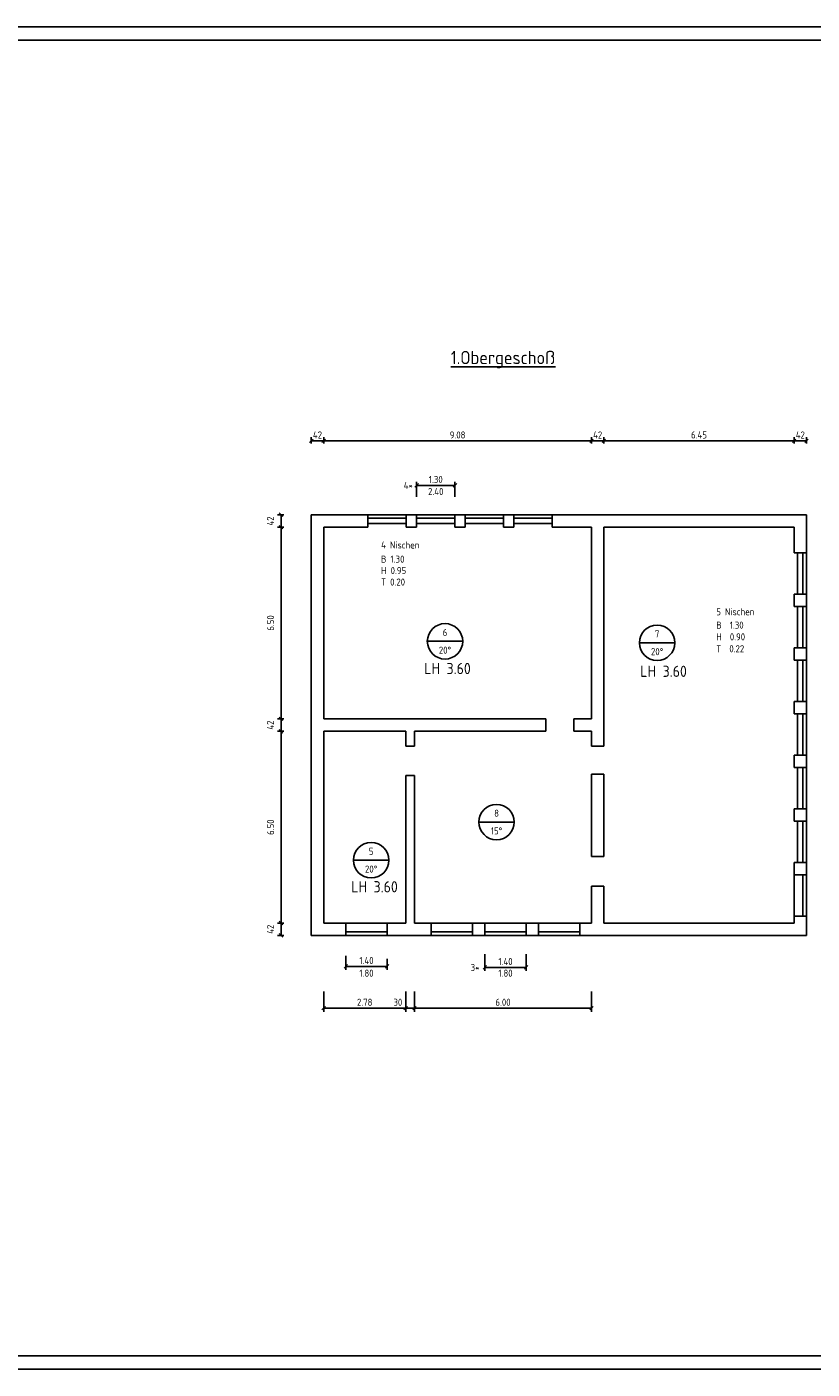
# Model space of a CAD drawing. Header units: metres. Extents: x 0 to 103, y 0 to 46.
# Tile 2 of 4: x 28 to 55, y 0 to 46. Entities that reach past the tile are written whole.
import ezdxf
from ezdxf.enums import TextEntityAlignment as Align

# ---------------------------------------------------------------- set-up
doc = ezdxf.new("R2010")
doc.units = ezdxf.units.M
doc.header["$LTSCALE"] = 0.015
doc.header["$PDMODE"] = 35
for name, color, linetype in [('BEM', 7, 'Continuous'), ('FENSTER', 4, 'Continuous'), ('RAHMEN', 7, 'Continuous'), ('TEXT', 7, 'Continuous'), ('WAND', 62, 'Continuous')]:
    doc.layers.add(name, color=color, linetype=linetype)
doc.styles.add('ISOCP', font='isocp.shx', dxfattribs={"height": 0.24})
doc.dimstyles.new('METER_2S', dxfattribs={"dimtxt": 0.24, "dimasz": 0.12, "dimexe": 0.12, "dimexo": 0.12, "dimgap": 0.08, "dimtad": 1, "dimdec": 0, "dimlfac": 100, "dimzin": 5, "dimdsep": 46, "dimtxsty": 'ISOCP', "dimblk1": 'OBLIQUE', "dimblk2": 'OBLIQUE', "dimsah": 1, "dimcen": 0, "dimclrd": 256, "dimclre": 256, "dimclrt": 256, "dimadec": 0, "dimazin": 0, "dimtfac": 1, "dimtdec": 0, "dimtofl": 0, "dimtmove": 2, "dimatfit": 3, "dimldrblk": 'DOT', "dimfxl": 0, "dimtolj": 1, "dimtzin": 0, "dimlwd": -1, "dimlwe": -1, "dimarcsym": 0})

# ---------------------------------------------------------------- blocks, each defined once
blk = doc.blocks.new('_OBLIQUE')
at = {"color": 0, "linetype": 'ByBlock'}
blk.add_line((-0.5, -0.5), (0.5, 0.5), dxfattribs=at)
blk = doc.blocks.new('*D2')
at = {"layer": 'BEM'}
for p, q in [((37.054, 28.962), (36.836, 28.962)), ((36.956, 28.962), (36.956, 28.542)), ((37.054, 28.542), (36.836, 28.542))]:
    blk.add_line(p, q, dxfattribs=at)
at = {"layer": 'DEFPOINTS', "color": 0}
for p in [(37.174, 28.962), (36.956, 28.542), (37.174, 28.542)]:
    blk.add_point(p, dxfattribs=at)
at = {"layer": 'BEM', "xscale": 0.12, "yscale": 0.12, "zscale": 0.12}
for p, rotation in [((36.956, 28.962), 90), ((36.956, 28.542), 270)]:
    blk.add_blockref('_OBLIQUE', p, dxfattribs=dict(at, rotation=rotation))
at = {"layer": 'BEM', "insert": (36.596, 28.752), "char_height": 0.24, "attachment_point": 5, "rotation": 90, "style": 'ISOCP'}
blk.add_mtext('\\A1;42', dxfattribs=at)
blk = doc.blocks.new('_Dot')
at = {"color": 0, "linetype": 'ByBlock', "lineweight": -2}
blk.add_line((-0.5, 0), (-1, 0), dxfattribs=at)
at = {"color": 0, "linetype": 'ByBlock', "const_width": 0.5}
blk.add_lwpolyline([(-0.25, 0, 1), (0.25, 0, 1)], format="xyb", close=True, dxfattribs=at)
blk = doc.blocks.new('*D3')
at = {"layer": 'BEM'}
for p, q in [((37.054, 28.542), (36.836, 28.542)), ((36.956, 28.542), (36.956, 22.042)), ((37.054, 22.042), (36.836, 22.042))]:
    blk.add_line(p, q, dxfattribs=at)
at = {"layer": 'DEFPOINTS', "color": 0}
for p in [(37.174, 28.542), (36.956, 22.042), (37.174, 22.042)]:
    blk.add_point(p, dxfattribs=at)
at = {"layer": 'BEM', "xscale": 0.12, "yscale": 0.12, "zscale": 0.12}
for p, rotation in [((36.956, 28.542), 90), ((36.956, 22.042), 270)]:
    blk.add_blockref('_OBLIQUE', p, dxfattribs=dict(at, rotation=rotation))
at = {"layer": 'BEM', "insert": (36.601, 25.292), "char_height": 0.24, "attachment_point": 5, "rotation": 90, "style": 'ISOCP'}
blk.add_mtext('\\A1;6.50', dxfattribs=at)
blk = doc.blocks.new('*D4')
at = {"layer": 'BEM'}
for p, q in [((37.054, 22.042), (36.836, 22.042)), ((36.956, 22.042), (36.956, 21.622)), ((37.054, 21.622), (36.836, 21.622))]:
    blk.add_line(p, q, dxfattribs=at)
at = {"layer": 'DEFPOINTS', "color": 0}
for p in [(37.174, 22.042), (36.956, 21.622), (37.174, 21.622)]:
    blk.add_point(p, dxfattribs=at)
at = {"layer": 'BEM', "xscale": 0.12, "yscale": 0.12, "zscale": 0.12}
for p, rotation in [((36.956, 22.042), 90), ((36.956, 21.622), 270)]:
    blk.add_blockref('_OBLIQUE', p, dxfattribs=dict(at, rotation=rotation))
at = {"layer": 'BEM', "insert": (36.596, 21.832), "char_height": 0.24, "attachment_point": 5, "rotation": 90, "style": 'ISOCP'}
blk.add_mtext('\\A1;42', dxfattribs=at)
blk = doc.blocks.new('*D5')
at = {"layer": 'BEM'}
for p, q in [((37.983, 31.38), (37.983, 31.586)), ((37.983, 31.466), (38.403, 31.466)), ((38.403, 31.38), (38.403, 31.586))]:
    blk.add_line(p, q, dxfattribs=at)
at = {"layer": 'DEFPOINTS', "color": 0}
for p in [(38.403, 31.466), (37.983, 31.26), (38.403, 31.26)]:
    blk.add_point(p, dxfattribs=at)
at = {"layer": 'BEM', "xscale": 0.12, "yscale": 0.12, "zscale": 0.12, "rotation": 180}
blk.add_blockref('_OBLIQUE', (37.983, 31.466), dxfattribs=at)
at = {"layer": 'BEM', "xscale": 0.12, "yscale": 0.12, "zscale": 0.12}
blk.add_blockref('_OBLIQUE', (38.403, 31.466), dxfattribs=at)
at = {"layer": 'BEM', "insert": (38.193, 31.666), "char_height": 0.24, "attachment_point": 5, "style": 'ISOCP'}
blk.add_mtext('\\A1;42', dxfattribs=at)
blk = doc.blocks.new('*D6')
at = {"layer": 'BEM'}
for p, q in [((38.403, 31.38), (38.403, 31.586)), ((38.403, 31.466), (47.483, 31.466)), ((47.483, 31.38), (47.483, 31.586))]:
    blk.add_line(p, q, dxfattribs=at)
at = {"layer": 'DEFPOINTS', "color": 0}
for p in [(47.483, 31.466), (38.403, 31.26), (47.483, 31.26)]:
    blk.add_point(p, dxfattribs=at)
at = {"layer": 'BEM', "xscale": 0.12, "yscale": 0.12, "zscale": 0.12, "rotation": 180}
blk.add_blockref('_OBLIQUE', (38.403, 31.466), dxfattribs=at)
at = {"layer": 'BEM', "xscale": 0.12, "yscale": 0.12, "zscale": 0.12}
blk.add_blockref('_OBLIQUE', (47.483, 31.466), dxfattribs=at)
at = {"layer": 'BEM', "insert": (42.943, 31.666), "char_height": 0.24, "attachment_point": 5, "style": 'ISOCP'}
blk.add_mtext('\\A1;9.08', dxfattribs=at)
blk = doc.blocks.new('*D7')
at = {"layer": 'BEM'}
for p, q in [((47.483, 31.38), (47.483, 31.586)), ((47.483, 31.466), (47.903, 31.466)), ((47.903, 31.38), (47.903, 31.586))]:
    blk.add_line(p, q, dxfattribs=at)
at = {"layer": 'DEFPOINTS', "color": 0}
for p in [(47.903, 31.466), (47.483, 31.26), (47.903, 31.26)]:
    blk.add_point(p, dxfattribs=at)
at = {"layer": 'BEM', "xscale": 0.12, "yscale": 0.12, "zscale": 0.12, "rotation": 180}
blk.add_blockref('_OBLIQUE', (47.483, 31.466), dxfattribs=at)
at = {"layer": 'BEM', "xscale": 0.12, "yscale": 0.12, "zscale": 0.12}
blk.add_blockref('_OBLIQUE', (47.903, 31.466), dxfattribs=at)
at = {"layer": 'BEM', "insert": (47.693, 31.666), "char_height": 0.24, "attachment_point": 5, "style": 'ISOCP'}
blk.add_mtext('\\A1;42', dxfattribs=at)
blk = doc.blocks.new('*D8')
at = {"layer": 'BEM'}
for p, q in [((41.553, 29.568), (41.553, 30.077)), ((42.853, 29.567), (42.853, 30.077)), ((42.853, 29.957), (41.553, 29.957))]:
    blk.add_line(p, q, dxfattribs=at)
at = {"layer": 'DEFPOINTS', "color": 0}
for p in [(41.553, 29.957), (41.553, 29.448), (42.853, 29.447)]:
    blk.add_point(p, dxfattribs=at)
at = {"layer": 'BEM', "xscale": 0.12, "yscale": 0.12, "zscale": 0.12, "rotation": 180}
blk.add_blockref('_OBLIQUE', (41.553, 29.957), dxfattribs=at)
at = {"layer": 'BEM', "xscale": 0.12, "yscale": 0.12, "zscale": 0.12}
blk.add_blockref('_OBLIQUE', (42.853, 29.957), dxfattribs=at)
at = {"layer": 'BEM', "insert": (42.203, 30.157), "char_height": 0.24, "attachment_point": 5, "style": 'ISOCP'}
blk.add_mtext('\\A1;1.30', dxfattribs=at)
blk = doc.blocks.new('*D9')
at = {"layer": 'BEM'}
for p, q in [((47.903, 31.38), (47.903, 31.586)), ((47.903, 31.466), (54.353, 31.466)), ((54.353, 31.38), (54.353, 31.586))]:
    blk.add_line(p, q, dxfattribs=at)
at = {"layer": 'DEFPOINTS', "color": 0}
for p in [(54.353, 31.466), (47.903, 31.26), (54.353, 31.26)]:
    blk.add_point(p, dxfattribs=at)
at = {"layer": 'BEM', "xscale": 0.12, "yscale": 0.12, "zscale": 0.12, "rotation": 180}
blk.add_blockref('_OBLIQUE', (47.903, 31.466), dxfattribs=at)
at = {"layer": 'BEM', "xscale": 0.12, "yscale": 0.12, "zscale": 0.12}
blk.add_blockref('_OBLIQUE', (54.353, 31.466), dxfattribs=at)
at = {"layer": 'BEM', "insert": (51.128, 31.666), "char_height": 0.24, "attachment_point": 5, "style": 'ISOCP'}
blk.add_mtext('\\A1;6.45', dxfattribs=at)
blk = doc.blocks.new('*D10')
at = {"layer": 'BEM'}
for p, q in [((54.353, 31.38), (54.353, 31.586)), ((54.353, 31.466), (54.773, 31.466)), ((54.773, 31.38), (54.773, 31.586))]:
    blk.add_line(p, q, dxfattribs=at)
at = {"layer": 'DEFPOINTS', "color": 0}
for p in [(54.773, 31.466), (54.353, 31.26), (54.773, 31.26)]:
    blk.add_point(p, dxfattribs=at)
at = {"layer": 'BEM', "xscale": 0.12, "yscale": 0.12, "zscale": 0.12, "rotation": 180}
blk.add_blockref('_OBLIQUE', (54.353, 31.466), dxfattribs=at)
at = {"layer": 'BEM', "xscale": 0.12, "yscale": 0.12, "zscale": 0.12}
blk.add_blockref('_OBLIQUE', (54.773, 31.466), dxfattribs=at)
at = {"layer": 'BEM', "insert": (54.563, 31.666), "char_height": 0.24, "attachment_point": 5, "style": 'ISOCP'}
blk.add_mtext('\\A1;42', dxfattribs=at)
blk = doc.blocks.new('*D11')
at = {"layer": 'BEM'}
for p, q in [((37.054, 21.622), (36.836, 21.622)), ((36.956, 21.622), (36.956, 15.122)), ((37.054, 15.122), (36.836, 15.122))]:
    blk.add_line(p, q, dxfattribs=at)
at = {"layer": 'DEFPOINTS', "color": 0}
for p in [(37.174, 21.622), (36.956, 15.122), (37.174, 15.122)]:
    blk.add_point(p, dxfattribs=at)
at = {"layer": 'BEM', "xscale": 0.12, "yscale": 0.12, "zscale": 0.12}
for p, rotation in [((36.956, 21.622), 90), ((36.956, 15.122), 270)]:
    blk.add_blockref('_OBLIQUE', p, dxfattribs=dict(at, rotation=rotation))
at = {"layer": 'BEM', "insert": (36.601, 18.372), "char_height": 0.24, "attachment_point": 5, "rotation": 90, "style": 'ISOCP'}
blk.add_mtext('\\A1;6.50', dxfattribs=at)
blk = doc.blocks.new('*D12')
at = {"layer": 'BEM'}
for p, q in [((37.054, 15.122), (36.836, 15.122)), ((36.956, 15.122), (36.956, 14.702)), ((37.054, 14.702), (36.836, 14.702))]:
    blk.add_line(p, q, dxfattribs=at)
at = {"layer": 'DEFPOINTS', "color": 0}
for p in [(37.174, 15.122), (36.956, 14.702), (37.174, 14.702)]:
    blk.add_point(p, dxfattribs=at)
at = {"layer": 'BEM', "xscale": 0.12, "yscale": 0.12, "zscale": 0.12}
for p, rotation in [((36.956, 15.122), 90), ((36.956, 14.702), 270)]:
    blk.add_blockref('_OBLIQUE', p, dxfattribs=dict(at, rotation=rotation))
at = {"layer": 'BEM', "insert": (36.596, 14.912), "char_height": 0.24, "attachment_point": 5, "rotation": 90, "style": 'ISOCP'}
blk.add_mtext('\\A1;42', dxfattribs=at)
blk = doc.blocks.new('*D14')
at = {"layer": 'BEM'}
for p, q in [((38.403, 12.805), (38.403, 12.116)), ((41.183, 12.805), (41.183, 12.116)), ((38.403, 12.236), (41.183, 12.236))]:
    blk.add_line(p, q, dxfattribs=at)
at = {"layer": 'DEFPOINTS', "color": 0}
for p in [(38.403, 12.925), (41.183, 12.925), (41.183, 12.236)]:
    blk.add_point(p, dxfattribs=at)
at = {"layer": 'BEM', "xscale": 0.12, "yscale": 0.12, "zscale": 0.12, "rotation": 180}
blk.add_blockref('_OBLIQUE', (38.403, 12.236), dxfattribs=at)
at = {"layer": 'BEM', "xscale": 0.12, "yscale": 0.12, "zscale": 0.12}
blk.add_blockref('_OBLIQUE', (41.183, 12.236), dxfattribs=at)
at = {"layer": 'BEM', "insert": (39.793, 12.436), "char_height": 0.24, "attachment_point": 5, "style": 'ISOCP'}
blk.add_mtext('\\A1;2.78', dxfattribs=at)
blk = doc.blocks.new('*D15')
at = {"layer": 'BEM'}
for p, q in [((41.183, 12.805), (41.183, 12.116)), ((41.483, 12.805), (41.483, 12.116)), ((41.183, 12.236), (41.483, 12.236))]:
    blk.add_line(p, q, dxfattribs=at)
at = {"layer": 'DEFPOINTS', "color": 0}
for p in [(41.183, 12.925), (41.483, 12.925), (41.483, 12.236)]:
    blk.add_point(p, dxfattribs=at)
at = {"layer": 'BEM', "xscale": 0.12, "yscale": 0.12, "zscale": 0.12, "rotation": 180}
blk.add_blockref('_OBLIQUE', (41.183, 12.236), dxfattribs=at)
at = {"layer": 'BEM', "xscale": 0.12, "yscale": 0.12, "zscale": 0.12}
blk.add_blockref('_OBLIQUE', (41.483, 12.236), dxfattribs=at)
at = {"layer": 'BEM', "insert": (40.918, 12.436), "char_height": 0.24, "attachment_point": 5, "style": 'ISOCP'}
blk.add_mtext('\\A1;30', dxfattribs=at)
blk = doc.blocks.new('*D16')
at = {"layer": 'BEM'}
for p, q in [((41.483, 12.805), (41.483, 12.116)), ((47.483, 12.805), (47.483, 12.116)), ((41.483, 12.236), (47.483, 12.236))]:
    blk.add_line(p, q, dxfattribs=at)
at = {"layer": 'DEFPOINTS', "color": 0}
for p in [(41.483, 12.925), (47.483, 12.925), (47.483, 12.236)]:
    blk.add_point(p, dxfattribs=at)
at = {"layer": 'BEM', "xscale": 0.12, "yscale": 0.12, "zscale": 0.12, "rotation": 180}
blk.add_blockref('_OBLIQUE', (41.483, 12.236), dxfattribs=at)
at = {"layer": 'BEM', "xscale": 0.12, "yscale": 0.12, "zscale": 0.12}
blk.add_blockref('_OBLIQUE', (47.483, 12.236), dxfattribs=at)
at = {"layer": 'BEM', "insert": (44.483, 12.436), "char_height": 0.24, "attachment_point": 5, "style": 'ISOCP'}
blk.add_mtext('\\A1;6.00', dxfattribs=at)
blk = doc.blocks.new('*D17')
at = {"layer": 'BEM'}
for p, q in [((39.154, 14.008), (39.154, 13.534)), ((39.154, 13.654), (40.554, 13.654)), ((40.554, 13.904), (40.554, 13.534))]:
    blk.add_line(p, q, dxfattribs=at)
at = {"layer": 'DEFPOINTS', "color": 0}
for p in [(39.154, 14.128), (40.554, 14.024), (40.554, 13.654)]:
    blk.add_point(p, dxfattribs=at)
at = {"layer": 'BEM', "xscale": 0.12, "yscale": 0.12, "zscale": 0.12, "rotation": 180}
blk.add_blockref('_OBLIQUE', (39.154, 13.654), dxfattribs=at)
at = {"layer": 'BEM', "xscale": 0.12, "yscale": 0.12, "zscale": 0.12}
blk.add_blockref('_OBLIQUE', (40.554, 13.654), dxfattribs=at)
at = {"layer": 'BEM', "insert": (39.854, 13.854), "char_height": 0.24, "attachment_point": 5, "style": 'ISOCP'}
blk.add_mtext('\\A1;1.40', dxfattribs=at)
blk = doc.blocks.new('*D18')
at = {"layer": 'BEM'}
for p, q in [((43.868, 14.062), (43.868, 13.497)), ((45.268, 14.062), (45.268, 13.497)), ((43.868, 13.617), (45.268, 13.617))]:
    blk.add_line(p, q, dxfattribs=at)
at = {"layer": 'DEFPOINTS', "color": 0}
for p in [(43.868, 14.182), (45.268, 14.182), (45.268, 13.617)]:
    blk.add_point(p, dxfattribs=at)
at = {"layer": 'BEM', "xscale": 0.12, "yscale": 0.12, "zscale": 0.12, "rotation": 180}
blk.add_blockref('_OBLIQUE', (43.868, 13.617), dxfattribs=at)
at = {"layer": 'BEM', "xscale": 0.12, "yscale": 0.12, "zscale": 0.12}
blk.add_blockref('_OBLIQUE', (45.268, 13.617), dxfattribs=at)
at = {"layer": 'BEM', "insert": (44.568, 13.817), "char_height": 0.24, "attachment_point": 5, "style": 'ISOCP'}
blk.add_mtext('\\A1;1.40', dxfattribs=at)

msp = doc.modelspace()

# ---------------------------------------------------------------- linework, layer by layer
at = {"layer": 'FENSTER'}
for p, q in [((39.903, 28.962), (41.203, 28.962)), ((39.903, 28.842), (41.203, 28.842)), ((41.553, 28.962), (42.853, 28.962)), ((41.553, 28.842), (42.853, 28.842)), ((43.203, 28.962), (44.503, 28.962)), ((43.203, 28.842), (44.503, 28.842)), ((44.853, 28.962), (46.153, 28.962)), ((44.853, 28.842), (46.153, 28.842)), ((39.903, 28.662), (41.203, 28.662)), ((41.553, 28.662), (42.853, 28.662)), ((43.203, 28.662), (44.503, 28.662)), ((44.853, 28.662), (46.153, 28.662)), ((54.473, 26.273), (54.473, 27.673)), ((54.653, 26.273), (54.653, 27.673)), ((54.773, 26.273), (54.773, 27.673)), ((54.473, 24.453), (54.473, 25.853)), ((54.653, 24.453), (54.653, 25.853)), ((54.773, 24.453), (54.773, 25.853)), ((54.473, 22.633), (54.473, 24.033)), ((54.653, 22.633), (54.653, 24.033)), ((54.773, 22.633), (54.773, 24.033)), ((54.473, 20.813), (54.473, 22.213)), ((54.653, 20.813), (54.653, 22.213)), ((54.773, 20.813), (54.773, 22.213)), ((54.473, 18.993), (54.473, 20.393)), ((54.653, 18.993), (54.653, 20.393)), ((54.773, 18.993), (54.773, 20.393)), ((54.473, 17.173), (54.473, 18.573)), ((54.653, 17.173), (54.653, 18.573)), ((54.773, 17.173), (54.773, 18.573)), ((54.353, 16.752), (54.353, 15.352)), ((54.653, 15.352), (54.653, 16.752)), ((54.773, 15.352), (54.773, 16.752)), ((40.553, 15.122), (39.153, 15.122)), ((43.443, 15.122), (42.043, 15.122)), ((45.263, 15.122), (43.863, 15.122)), ((47.083, 15.122), (45.683, 15.122)), ((40.553, 14.822), (39.153, 14.822)), ((40.553, 14.702), (39.153, 14.702)), ((43.443, 14.822), (42.043, 14.822)), ((43.443, 14.702), (42.043, 14.702)), ((45.263, 14.822), (43.863, 14.822)), ((45.263, 14.702), (43.863, 14.702)), ((47.083, 14.822), (45.683, 14.822)), ((47.083, 14.702), (45.683, 14.702))]:
    msp.add_line(p, q, dxfattribs=at)
at = {"layer": 'RAHMEN'}
for points in [[(102.95, 0), (0, 0), (0, 45.5), (102.95, 45.5)], [(102.5, 0.45), (2, 0.45), (2, 45.05), (102.5, 45.05)]]:
    msp.add_lwpolyline(points, close=True, dxfattribs=at)
at = {"layer": 'TEXT'}
for p, q in [((43.117, 24.671), (41.917, 24.671)), ((50.309, 24.621), (49.109, 24.621)), ((44.864, 18.544), (43.664, 18.544)), ((40.613, 17.252), (39.413, 17.252))]:
    msp.add_line(p, q, dxfattribs=at)
for centre in [(42.517, 24.671), (49.709, 24.621), (44.264, 18.544), (40.013, 17.252)]:
    msp.add_circle(centre, 0.6, dxfattribs=at)
at = {"layer": 'WAND'}
for p, q in [((37.983, 28.962), (37.983, 14.702)), ((37.983, 28.962), (39.903, 28.962)), ((39.903, 28.962), (39.903, 28.542)), ((41.203, 28.962), (41.553, 28.962)), ((41.203, 28.962), (41.203, 28.542)), ((41.553, 28.962), (41.553, 28.542)), ((42.853, 28.962), (42.853, 28.542)), ((42.853, 28.962), (43.203, 28.962)), ((43.203, 28.962), (43.203, 28.542)), ((44.503, 28.962), (44.853, 28.962)), ((44.503, 28.962), (44.503, 28.542)), ((44.853, 28.962), (44.853, 28.542)), ((46.153, 28.962), (54.773, 28.962)), ((46.153, 28.962), (46.153, 28.542)), ((54.773, 27.673), (54.773, 28.962)), ((38.403, 28.542), (38.403, 22.042)), ((38.403, 28.542), (39.903, 28.542)), ((41.203, 28.542), (41.553, 28.542)), ((42.853, 28.542), (43.203, 28.542)), ((44.503, 28.542), (44.853, 28.542)), ((46.153, 28.542), (47.483, 28.542)), ((47.483, 28.542), (47.483, 22.042)), ((47.903, 28.542), (54.353, 28.542)), ((47.903, 28.542), (47.903, 21.122)), ((54.353, 27.673), (54.353, 28.542)), ((54.353, 27.673), (54.773, 27.673)), ((54.353, 25.853), (54.353, 26.273)), ((54.773, 26.273), (54.353, 26.273)), ((54.773, 25.853), (54.773, 26.273)), ((54.773, 25.853), (54.353, 25.853)), ((54.353, 24.033), (54.353, 24.453)), ((54.773, 24.453), (54.353, 24.453)), ((54.773, 24.033), (54.773, 24.453)), ((54.773, 24.033), (54.353, 24.033)), ((54.353, 22.213), (54.353, 22.633)), ((54.773, 22.633), (54.353, 22.633)), ((54.773, 22.213), (54.773, 22.633)), ((45.933, 22.042), (38.403, 22.042)), ((45.933, 22.042), (45.933, 21.622)), ((46.883, 22.042), (46.883, 21.622)), ((46.883, 22.042), (47.483, 22.042)), ((54.773, 22.213), (54.353, 22.213)), ((38.403, 21.622), (38.403, 15.122)), ((41.183, 21.622), (38.403, 21.622)), ((41.183, 21.622), (41.183, 21.122)), ((45.933, 21.622), (41.483, 21.622)), ((41.483, 21.622), (41.483, 21.122)), ((46.883, 21.622), (47.483, 21.622)), ((47.483, 21.622), (47.483, 21.122)), ((47.483, 21.622), (47.483, 21.122)), ((41.483, 21.122), (41.183, 21.122)), ((47.483, 21.122), (47.903, 21.122)), ((54.353, 20.393), (54.353, 20.813)), ((54.773, 20.813), (54.353, 20.813)), ((54.773, 20.393), (54.773, 20.813)), ((41.483, 20.122), (41.183, 20.122)), ((41.183, 20.122), (41.183, 15.122)), ((41.483, 20.122), (41.483, 15.122)), ((47.483, 20.172), (47.483, 17.372)), ((47.483, 20.172), (47.903, 20.172)), ((47.903, 20.172), (47.903, 17.372)), ((54.773, 20.393), (54.353, 20.393)), ((54.353, 18.573), (54.353, 18.993)), ((54.773, 18.993), (54.353, 18.993)), ((54.773, 18.573), (54.773, 18.993)), ((54.773, 18.573), (54.353, 18.573)), ((47.483, 17.372), (47.903, 17.372)), ((54.773, 17.173), (54.353, 17.173)), ((54.353, 16.752), (54.353, 17.173)), ((54.773, 16.752), (54.773, 17.173)), ((54.773, 16.752), (54.353, 16.752)), ((47.483, 16.372), (47.903, 16.372)), ((47.483, 16.372), (47.483, 15.122)), ((47.903, 16.372), (47.903, 15.122)), ((39.153, 15.122), (38.403, 15.122)), ((39.153, 15.122), (39.153, 14.702)), ((41.183, 15.122), (40.553, 15.122)), ((40.553, 14.702), (40.553, 15.122)), ((42.043, 15.122), (41.483, 15.122)), ((42.043, 15.122), (42.043, 14.702)), ((43.443, 15.122), (43.443, 14.702)), ((43.863, 15.122), (43.443, 15.122)), ((43.863, 15.122), (43.863, 14.702)), ((45.263, 15.122), (45.263, 14.702)), ((45.683, 15.122), (45.263, 15.122)), ((45.683, 15.122), (45.683, 14.702)), ((47.083, 15.122), (47.083, 14.702)), ((47.483, 15.122), (47.083, 15.122)), ((54.353, 15.122), (47.903, 15.122)), ((54.353, 15.122), (54.353, 15.352)), ((54.773, 15.352), (54.353, 15.352)), ((54.773, 14.702), (54.773, 15.352)), ((39.153, 14.702), (37.983, 14.702)), ((42.041, 14.702), (40.553, 14.702)), ((43.863, 14.702), (43.443, 14.702)), ((45.683, 14.702), (45.263, 14.702)), ((54.773, 14.702), (47.083, 14.702))]:
    msp.add_line(p, q, dxfattribs=at)

# ---------------------------------------------------------------- texts
at = {"layer": 'BEM', "style": 'ISOCP'}
for s, p in [('4*', (41.27, 29.957)), ('2.40', (42.203, 29.75)), ('3*', (43.535, 13.617)), ('1.80', (39.854, 13.422)), ('1.80', (44.568, 13.422))]:
    msp.add_text(s, height=0.24, dxfattribs=at).set_placement(p, align=Align.MIDDLE)
at = {"layer": 'TEXT', "style": 'ISOCP'}
for s, height, p in [('%%U1.Obergeschoß', 0.45, (42.712, 34.066)), ('4 Nischen', 0.24, (40.349, 27.817)), ('B 1.30', 0.24, (40.349, 27.338)), ('H 0.95', 0.24, (40.349, 26.95)), ('T 0.20', 0.24, (40.349, 26.561)), ('5 Nischen', 0.24, (51.713, 25.554)), ('B  1.30', 0.24, (51.713, 25.099)), ('H  0.90', 0.24, (51.713, 24.702)), ('T  0.22', 0.24, (51.713, 24.299)), ('LH 3.60', 0.38, (41.81, 23.559)), ('LH 3.60', 0.38, (49.137, 23.465)), ('LH 3.60', 0.38, (39.336, 16.162))]:
    msp.add_text(s, height=height, dxfattribs=at).set_placement(p)
for s, p in [('6', (42.517, 24.971)), ('7', (49.709, 24.921)), ('20%%D', (42.517, 24.371)), ('20%%D', (49.709, 24.321)), ('8', (44.264, 18.844)), ('15%%D', (44.264, 18.244)), ('5', (40.013, 17.552)), ('20%%D', (40.013, 16.952))]:
    msp.add_text(s, height=0.24, dxfattribs=at).set_placement(p, align=Align.MIDDLE)

# ---------------------------------------------------------------- dimensions: what is measured, and where the dimension line sits
at = {"layer": 'BEM'}
for base, p1, p2, picture, middle in [((38.403, 31.466), (37.983, 31.26), (38.403, 31.26), '*D5', (38.193, 31.666)), ((47.903, 31.466), (47.483, 31.26), (47.903, 31.26), '*D7', (47.693, 31.666)), ((54.773, 31.466), (54.353, 31.26), (54.773, 31.26), '*D10', (54.563, 31.666)), ((41.483, 12.236), (41.183, 12.925), (41.483, 12.925), '*D15', (40.918, 12.436))]:
    dim = msp.add_linear_dim(base=base, p1=p1, p2=p2, dimstyle='METER_2S', dxfattribs=at)
    dim.commit()
    dim.dimension.update_dxf_attribs({"geometry": picture, "text_midpoint": middle, "dimtype": 160})
for base, p1, p2, picture, middle in [((47.483, 31.466), (38.403, 31.26), (47.483, 31.26), '*D6', (42.943, 31.666)), ((54.353, 31.466), (47.903, 31.26), (54.353, 31.26), '*D9', (51.128, 31.666)), ((41.553, 29.957), (42.853, 29.447), (41.553, 29.448), '*D8', (42.203, 30.157)), ((40.554, 13.654), (39.154, 14.128), (40.554, 14.024), '*D17', (39.854, 13.854)), ((45.268, 13.617), (43.868, 14.182), (45.268, 14.182), '*D18', (44.568, 13.817)), ((41.183, 12.236), (38.403, 12.925), (41.183, 12.925), '*D14', (39.793, 12.436)), ((47.483, 12.236), (41.483, 12.925), (47.483, 12.925), '*D16', (44.483, 12.436))]:
    dim = msp.add_linear_dim(base=base, p1=p1, p2=p2, dimstyle='METER_2S', override={"dimdec": 2, "dimlfac": 1}, dxfattribs=at)
    dim.commit()
    dim.dimension.update_dxf_attribs({"geometry": picture, "text_midpoint": middle})
for base, p1, p2, picture, middle in [((36.956, 28.542), (37.174, 28.962), (37.174, 28.542), '*D2', (36.596, 28.752)), ((36.956, 21.622), (37.174, 22.042), (37.174, 21.622), '*D4', (36.596, 21.832)), ((36.956, 14.702), (37.174, 15.122), (37.174, 14.702), '*D12', (36.596, 14.912))]:
    dim = msp.add_linear_dim(base=base, p1=p1, p2=p2, angle=90, dimstyle='METER_2S', dxfattribs=at)
    dim.commit()
    dim.dimension.update_dxf_attribs({"geometry": picture, "text_midpoint": middle})
for base, p1, p2, picture, middle in [((36.956, 22.042), (37.174, 28.542), (37.174, 22.042), '*D3', (36.601, 25.292)), ((36.956, 15.122), (37.174, 21.622), (37.174, 15.122), '*D11', (36.601, 18.372))]:
    dim = msp.add_linear_dim(base=base, p1=p1, p2=p2, angle=90, dimstyle='METER_2S', override={"dimdec": 2, "dimlfac": 1}, dxfattribs=at)
    dim.commit()
    dim.dimension.update_dxf_attribs({"geometry": picture, "text_midpoint": middle, "dimtype": 160})

doc.saveas('drawing.dxf')
